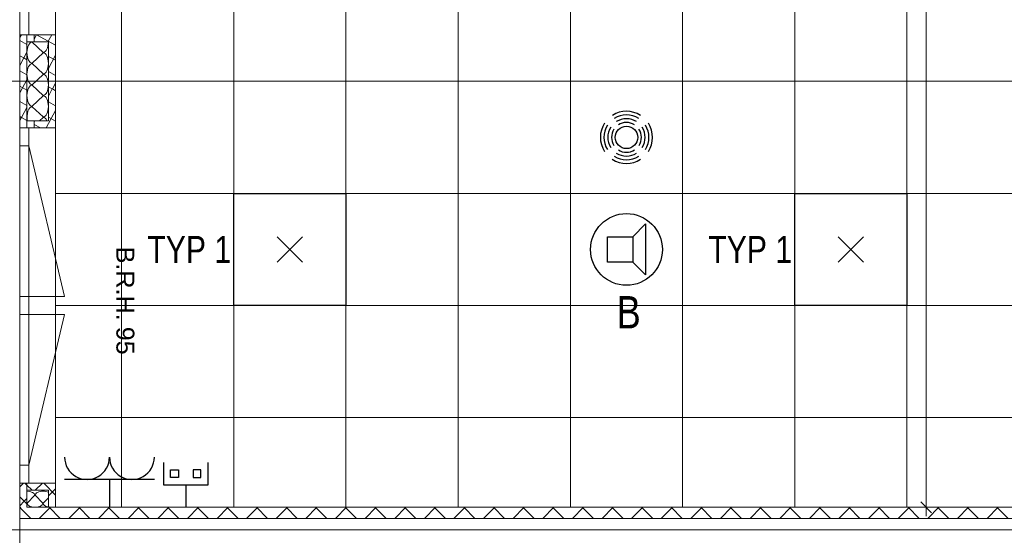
# Model space of a CAD drawing. Extents: x 1101 to 1942, y 41 to 882.
# Tile 5 of 104: x 1302 to 1412, y 189 to 246. Entities that reach past the tile are written whole.
import ezdxf
from ezdxf.lldxf.tags import DXFTag

# ---------------------------------------------------------------- set-up
doc = ezdxf.new("R2010")
doc.units = 0
doc.layers.get('0').update_dxf_attribs({"lineweight": 13})
for name, color, linetype, lineweight in [('Axen', 7, 'Continuous', 25), ('Deckenspiegel', 7, 'Continuous', 25), ('Fenster', 7, 'Continuous', 25), ('Fullfläche', 7, 'Continuous', 25), ('Maßlinien', 7, 'Continuous', 25), ('Wände', 7, 'Continuous', 25)]:
    doc.layers.add(name, color=color, linetype=linetype, lineweight=lineweight)
for name, color, linetype, lineweight, true_color in [('BI_E_Beschallung', 5, 'Continuous', 25, 0x0000ff), ('BI_E_EDV', 3, 'Continuous', 25, 0x00ff00), ('BI_E_Licht', 7, 'Continuous', 25, 0xff6600), ('BI_E_Steckdosen', 1, 'Continuous', 25, 0xff0000)]:
    doc.layers.add(name, color=color, linetype=linetype, lineweight=lineweight, true_color=true_color)
doc.styles.get("Standard").update_dxf_attribs({"font": 'arial.ttf'})
tags = doc.linetypes.add('ALL_S25', pattern=[0.001, 0, -0.001]).pattern_tags.tags
tags[6:7] = [DXFTag(74, 4), DXFTag(75, 0), DXFTag(340, '0'), DXFTag(46, 1.0), DXFTag(50, 0.0), DXFTag(44, 0.0), DXFTag(45, 0.0)]
tags[4:5] = [DXFTag(74, 4), DXFTag(75, 0), DXFTag(340, '0'), DXFTag(46, 1.0), DXFTag(50, 0.0), DXFTag(44, 0.0), DXFTag(45, 0.0)]
tags = doc.linetypes.add('VERDECKT2_S2-A03CP7TW1H', pattern=[0.0027, 0.002, -0.0007]).pattern_tags.tags
tags[6:7] = [DXFTag(74, 4), DXFTag(75, 0), DXFTag(340, '0'), DXFTag(46, 1.0), DXFTag(50, 0.0), DXFTag(44, 0.0), DXFTag(45, 0.0)]
tags[4:5] = [DXFTag(74, 4), DXFTag(75, 0), DXFTag(340, '0'), DXFTag(46, 1.0), DXFTag(50, 0.0), DXFTag(44, 0.0), DXFTag(45, 0.0)]

# ---------------------------------------------------------------- blocks, each defined once
blk = doc.blocks.new('Referenz-A03CP7TX1H', base_point=(1202.26, 90.13))
at = {"layer": 'Axen', "color": 0, "linetype": 'ALL_S25', "lineweight": -2, "ltscale": 0.13}
for p, q in [((1302.3, 90.13), (1302.3, 825.65)), ((1661.8, 239.45), (1222.29, 239.45)), ((1661.79, 189.45), (1222.28, 189.45))]:
    blk.add_line(p, q, dxfattribs=at)
at = {"layer": 'Deckenspiegel', "color": 0, "lineweight": -2}
for p, q in [((1306.3, 191.95), (1306.3, 386.95)), ((1313.65, 386.95), (1313.65, 191.95)), ((1326.15, 386.95), (1326.15, 191.95)), ((1338.65, 386.95), (1338.65, 191.95)), ((1351.15, 386.95), (1351.15, 191.95)), ((1363.65, 386.95), (1363.65, 191.95)), ((1376.15, 386.95), (1376.15, 191.95)), ((1388.65, 386.95), (1388.65, 191.95)), ((1401.15, 386.95), (1401.15, 191.95)), ((1306.3, 239.45), (1421, 239.45)), ((1306.3, 226.95), (1421, 226.95)), ((1306.3, 214.45), (1421, 214.45)), ((1306.3, 201.95), (1421, 201.95)), ((1421, 191.95), (1306.3, 191.95))]:
    blk.add_line(p, q, dxfattribs=at)
at = {"layer": 'Fenster', "color": 0, "lineweight": -2}
for p, q in [((1303.3, 284.25), (1303.3, 244.65)), ((1306.3, 244.65), (1302.3, 244.65)), ((1306.3, 234.25), (1302.3, 234.25)), ((1303.3, 234.25), (1303.3, 194.65)), ((1303.3, 232.25), (1302.3, 232.25)), ((1303.3, 215.45), (1302.3, 215.45)), ((1302.3, 213.45), (1303.3, 213.45)), ((1303.3, 196.65), (1302.3, 196.65)), ((1306.3, 194.65), (1302.3, 194.65))]:
    blk.add_line(p, q, dxfattribs=at)
at = {"layer": 'Fenster', "color": 0, "linetype": 'VERDECKT2_S2-A03CP7TW1H', "lineweight": -2, "ltscale": 0.13}
for p, q in [((1303.3, 232.25), (1307.3, 215.45)), ((1307.3, 215.45), (1303.3, 215.45)), ((1307.3, 213.45), (1303.3, 213.45)), ((1303.3, 196.65), (1307.3, 213.45))]:
    blk.add_line(p, q, dxfattribs=at)
at = {"layer": 'Fullfläche', "color": 0, "lineweight": -2}
for p, q in [((1302.48, 244.65), (1302.3, 244.32)), ((1304.17, 244.65), (1303.9, 244.15)), ((1304.18, 244.65), (1306.3, 243.48)), ((1305.87, 244.65), (1305.43, 243.85)), ((1302.3, 243.99), (1303.1, 243.55)), ((1303.7, 243.82), (1304.9, 242.67)), ((1303.1, 242.69), (1302.75, 242.05)), ((1304.9, 242.62), (1303.7, 241.47)), ((1302.3, 242.29), (1302.74, 242.05)), ((1302.74, 242.05), (1302.3, 241.23)), ((1302.75, 242.05), (1303.1, 241.85)), ((1303.7, 241.42), (1304.9, 240.27)), ((1306.3, 242.35), (1305.5, 240.89)), ((1305.5, 242.23), (1306.3, 241.79)), ((1302.3, 240.6), (1303.1, 240.16)), ((1305.5, 240.53), (1306.3, 240.09)), ((1303.1, 239.61), (1302.3, 238.15)), ((1304.9, 240.22), (1303.7, 239.07)), ((1306.3, 239.26), (1305.94, 238.6)), ((1302.3, 238.9), (1303.1, 238.46)), ((1303.7, 239.02), (1304.9, 237.87)), ((1305.5, 238.84), (1305.93, 238.6)), ((1305.93, 238.6), (1305.5, 237.81)), ((1305.94, 238.6), (1306.3, 238.4)), ((1302.3, 237.21), (1303.1, 236.77)), ((1304.9, 237.82), (1303.7, 236.67)), ((1305.5, 237.15), (1306.3, 236.71)), ((1303.1, 236.52), (1302.49, 235.41)), ((1303.7, 236.62), (1304.9, 235.47)), ((1306.3, 236.18), (1305.24, 234.25)), ((1302.3, 235.51), (1302.49, 235.41)), ((1302.49, 235.41), (1302.3, 235.07)), ((1302.49, 235.41), (1303.1, 235.08)), ((1303.98, 235.05), (1303.9, 234.89)), ((1304.9, 235.42), (1304.51, 235.05)), ((1305.5, 235.45), (1306.3, 235.01)), ((1303.9, 234.64), (1304.6, 234.25)), ((1302.73, 194.65), (1302.3, 194.22)), ((1303.1, 194.42), (1302.87, 194.65)), ((1303.67, 193.85), (1303.1, 194.42)), ((1304.83, 194.65), (1304.03, 193.85)), ((1306.3, 193.32), (1304.97, 194.65)), ((1302.8, 192.62), (1302.3, 193.12)), ((1303.12, 192.4), (1303.98, 193.3)), ((1304.02, 193.3), (1304.88, 192.4)), ((1306.3, 194.02), (1305.5, 193.22)), ((1302.8, 192.62), (1302.3, 192.12)), ((1303.1, 192.92), (1302.8, 192.62)), ((1303.1, 192.32), (1302.8, 192.62)), ((1304.92, 192.4), (1305.5, 193)), ((1305.57, 191.95), (1305.5, 192.02)), ((1302.43, 191.95), (1302.3, 191.82)), ((1302.3, 191.92), (1303.52, 190.7)), ((1305.73, 191.95), (1304.48, 190.7)), ((1305.57, 191.95), (1306.82, 190.7)), ((1309.03, 191.95), (1307.78, 190.7)), ((1308.87, 191.95), (1310.12, 190.7)), ((1312.32, 191.95), (1311.08, 190.7)), ((1312.17, 191.95), (1313.42, 190.7)), ((1315.62, 191.95), (1314.38, 190.7)), ((1315.47, 191.95), (1316.72, 190.7)), ((1318.92, 191.95), (1317.68, 190.7)), ((1318.77, 191.95), (1320.02, 190.7)), ((1322.22, 191.95), (1320.98, 190.7)), ((1322.07, 191.95), (1323.32, 190.7)), ((1325.52, 191.95), (1324.28, 190.7)), ((1325.37, 191.95), (1326.62, 190.7)), ((1328.82, 191.95), (1327.58, 190.7)), ((1328.67, 191.95), (1329.92, 190.7)), ((1332.12, 191.95), (1330.88, 190.7)), ((1331.97, 191.95), (1333.22, 190.7)), ((1335.42, 191.95), (1334.18, 190.7)), ((1335.27, 191.95), (1336.52, 190.7)), ((1338.72, 191.95), (1337.48, 190.7)), ((1338.57, 191.95), (1339.82, 190.7)), ((1342.02, 191.95), (1340.78, 190.7)), ((1341.87, 191.95), (1343.12, 190.7)), ((1345.32, 191.95), (1344.08, 190.7)), ((1345.17, 191.95), (1346.42, 190.7)), ((1348.62, 191.95), (1347.38, 190.7)), ((1348.47, 191.95), (1349.72, 190.7)), ((1351.92, 191.95), (1350.68, 190.7)), ((1351.77, 191.95), (1353.02, 190.7)), ((1355.22, 191.95), (1353.98, 190.7)), ((1355.07, 191.95), (1356.32, 190.7)), ((1358.52, 191.95), (1357.28, 190.7)), ((1358.37, 191.95), (1359.62, 190.7)), ((1361.82, 191.95), (1360.58, 190.7)), ((1361.67, 191.95), (1362.92, 190.7)), ((1365.12, 191.95), (1363.88, 190.7)), ((1364.97, 191.95), (1366.22, 190.7)), ((1368.42, 191.95), (1367.18, 190.7)), ((1368.27, 191.95), (1369.52, 190.7)), ((1371.72, 191.95), (1370.48, 190.7)), ((1371.57, 191.95), (1372.82, 190.7)), ((1375.02, 191.95), (1373.78, 190.7)), ((1374.87, 191.95), (1376.12, 190.7)), ((1378.32, 191.95), (1377.08, 190.7)), ((1378.17, 191.95), (1379.42, 190.7)), ((1381.62, 191.95), (1380.38, 190.7)), ((1381.47, 191.95), (1382.72, 190.7)), ((1384.92, 191.95), (1383.68, 190.7)), ((1384.77, 191.95), (1386.02, 190.7)), ((1388.22, 191.95), (1386.98, 190.7)), ((1388.07, 191.95), (1389.32, 190.7)), ((1391.52, 191.95), (1390.28, 190.7)), ((1391.37, 191.95), (1392.62, 190.7)), ((1394.82, 191.95), (1393.58, 190.7)), ((1394.67, 191.95), (1395.92, 190.7)), ((1398.12, 191.95), (1396.88, 190.7)), ((1397.97, 191.95), (1399.22, 190.7)), ((1401.42, 191.95), (1400.18, 190.7)), ((1401.27, 191.95), (1402.52, 190.7)), ((1404.72, 191.95), (1403.48, 190.7)), ((1404.57, 191.95), (1405.82, 190.7)), ((1408.02, 191.95), (1406.78, 190.7)), ((1407.87, 191.95), (1409.12, 190.7)), ((1411.32, 191.95), (1410.08, 190.7)), ((1411.17, 191.95), (1412.42, 190.7))]:
    blk.add_line(p, q, dxfattribs=at)
for centre, major_axis, start_param, end_param in [((1303.7, 242.65), (0, -1.18), 3.141593, 6.283185), ((1304.9, 243.85), (0, -1.18), 0, 1.570746), ((1304.9, 241.45), (0, -1.18), 1.570796, 3.141593), ((1303.7, 240.25), (0, -1.18), 3.141593, 6.283185), ((1304.9, 241.45), (0, -1.18), 0, 1.570796), ((1304.9, 239.05), (0, -1.18), 1.570796, 3.141593), ((1303.7, 237.85), (0, -1.18), 3.141593, 6.283185), ((1304.9, 239.05), (0, -1.18), 0, 1.570796), ((1304.9, 236.65), (0, -1.18), 1.570796, 3.141593), ((1303.7, 235.45), (0, -1.18), 3.141593, 5.059522), ((1304.9, 236.65), (0, -1.18), 0, 1.570796), ((1304.9, 234.25), (0, -1.18), 2.318908, 3.141593), ((1303.1, 193.3), (0.882, 0), 0, 1.570712), ((1304.9, 193.3), (0.882, 0), 1.570796, 3.141593), ((1304.9, 193.3), (0.882, 0), 0.822665, 1.570796), ((1304, 192.4), (0.882, 0), 3.141593, 6.283185), ((1305.8, 192.4), (0.882, 0), 3.141593, 4.365388)]:
    blk.add_ellipse(centre, major_axis=major_axis, ratio=0.5, start_param=start_param, end_param=end_param, dxfattribs=at)
at = {"layer": 'Maßlinien', "color": 0, "lineweight": -2}
for p, q in [((1403.28, 354.35), (1403.28, 191.95)), ((1402.68, 192.55), (1403.88, 191.35)), ((1403.28, 191.95), (1402.28, 191.95)), ((1403.28, 191.95), (1404.28, 191.95)), ((1403.28, 191.95), (1403.28, 190.95))]:
    blk.add_line(p, q, dxfattribs=at)
at = {"layer": 'Wände', "color": 0, "lineweight": -2}
for p, q in [((1302.3, 239.45), (1302.3, 389.45)), ((1306.3, 191.95), (1306.3, 386.95)), ((1303.1, 244.65), (1303.1, 234.25)), ((1303.9, 243.85), (1303.9, 244.65)), ((1305.5, 243.85), (1303.1, 243.85)), ((1305.5, 235.05), (1305.5, 243.85)), ((1302.3, 189.45), (1302.3, 239.45)), ((1303.1, 235.05), (1305.5, 235.05)), ((1303.9, 235.05), (1303.9, 234.25)), ((1303.1, 194.65), (1303.1, 191.95)), ((1303.1, 193.85), (1305.5, 193.85)), ((1305.5, 193.85), (1305.5, 191.95)), ((1421, 191.95), (1303.1, 191.95)), ((1302.3, 190.7), (1422.25, 190.7)), ((1423.5, 189.45), (1302.3, 189.45)), ((1302.3, 189.45), (1302.3, 121.45)), ((1427, 189.45), (1302.3, 189.45))]:
    blk.add_line(p, q, dxfattribs=at)
at = {"layer": 'Maßlinien', "color": 0, "lineweight": -2, "char_height": 2, "attachment_point": 1, "rotation": 270}
for s, insert in [('{\\fArial;B.R.H.}', (1315.07, 221)), ('{\\fArial;95}', (1315.07, 212.08))]:
    blk.add_mtext(s, dxfattribs=dict(at, insert=insert))
blk = doc.blocks.new('RZB Sidelite ECO 30W-A03CP7YB1H', base_point=(1326.15, 214.45))
at = {"color": 0, "lineweight": -2}
for p, q in [((1326.15, 214.45), (1326.15, 226.95)), ((1326.15, 226.95), (1338.65, 226.95)), ((1338.65, 226.95), (1338.65, 214.45)), ((1333.8, 219.3), (1331, 222.1)), ((1333.8, 222.1), (1331, 219.3)), ((1338.65, 214.45), (1326.15, 214.45))]:
    blk.add_line(p, q, dxfattribs=at)
blk = doc.blocks.new('Präsenzmelder MD-C 360i_32 oder 24-A03CP7YJ1H', base_point=(1366.99, 230.29))
at = {"color": 0, "lineweight": -2}
blk.add_circle((1369.9, 233.2), 1.25, dxfattribs=at)
for major_axis in [(1.58, 2.44), (-2.44, 1.58), (1.36, 2.11), (1.13, 1.75), (0.9, 1.4), (2.44, -1.58), (-2.11, 1.36), (-1.75, 1.13), (-1.4, 0.9), (1.4, -0.9), (1.75, -1.13), (2.11, -1.36), (-0.9, -1.4), (-1.58, -2.44), (-1.36, -2.11), (-1.13, -1.75)]:
    blk.add_ellipse((1369.9, 233.2), major_axis=major_axis, ratio=1, start_param=0, end_param=1.146009, dxfattribs=at)
blk = doc.blocks.new('Lautsprecher-A03CP7YN1H', base_point=(1365.9, 216.7))
at = {"color": 0, "lineweight": -2}
for p, q in [((1372.03, 223.54), (1370.61, 222.12)), ((1372.03, 223.54), (1372.03, 217.86)), ((1367.77, 219.28), (1367.77, 222.12)), ((1367.77, 222.12), (1370.61, 222.12)), ((1370.61, 222.12), (1370.61, 219.28)), ((1370.61, 219.28), (1367.77, 219.28)), ((1372.03, 217.86), (1370.61, 219.28))]:
    blk.add_line(p, q, dxfattribs=at)
at = {"color": 0, "linetype": 'ByBlock', "lineweight": -2, "ltscale": 0.25}
blk.add_circle((1369.9, 220.7), 4, dxfattribs=at)
blk = doc.blocks.new('RZB Sidelite ECO 30W-A03CP7YR1H', base_point=(1388.65, 214.45))
at = {"color": 0, "lineweight": -2}
for p, q in [((1388.65, 214.45), (1388.65, 226.95)), ((1388.65, 226.95), (1401.15, 226.95)), ((1401.15, 226.95), (1401.15, 214.45)), ((1396.3, 219.3), (1393.5, 222.1)), ((1396.3, 222.1), (1393.5, 219.3)), ((1401.15, 214.45), (1388.65, 214.45))]:
    blk.add_line(p, q, dxfattribs=at)
blk = doc.blocks.new('Steckdose_ 2-fach-A03CP7ZB1H', base_point=(1307.3, 191.95))
at = {"color": 0, "lineweight": -2}
for p, q in [((1317.3, 195.05), (1307.3, 195.05)), ((1312.3, 195.05), (1312.3, 191.95))]:
    blk.add_line(p, q, dxfattribs=at)
for centre in [(1309.8, 197.55), (1314.8, 197.55)]:
    blk.add_ellipse(centre, major_axis=(-2.5, 0), ratio=1, start_param=0, end_param=3.141593, dxfattribs=at)
blk = doc.blocks.new('Monitor-A03CP7ZN1H', base_point=(1318.3, 191.95))
at = {"color": 0, "linetype": 'ByBlock', "lineweight": -2, "ltscale": 0.25}
for p, q in [((1318.3, 196.95), (1318.3, 194.45)), ((1323.3, 194.45), (1323.3, 196.95)), ((1319.11, 196.13), (1319.99, 196.13)), ((1319.11, 195.26), (1319.11, 196.13)), ((1319.99, 196.13), (1319.99, 195.26)), ((1322.49, 196.13), (1321.61, 196.13)), ((1321.61, 196.13), (1321.61, 195.26)), ((1322.49, 195.26), (1322.49, 196.13)), ((1318.3, 194.45), (1323.3, 194.45)), ((1319.99, 195.26), (1319.11, 195.26)), ((1320.8, 194.45), (1320.8, 191.95)), ((1321.61, 195.26), (1322.49, 195.26))]:
    blk.add_line(p, q, dxfattribs=at)

msp = doc.modelspace()

# ---------------------------------------------------------------- block references
at = {"color": 251, "lineweight": 13, "ltscale": 0.13, "true_color": 0x5f5f5f}
msp.add_blockref('Referenz-A03CP7TX1H', (1202.26, 90.13), dxfattribs=at)
at = {"layer": 'BI_E_Beschallung', "ltscale": 0.25}
msp.add_blockref('Lautsprecher-A03CP7YN1H', (1365.9, 216.7), dxfattribs=at)
at = {"layer": 'BI_E_EDV', "ltscale": 0.25}
msp.add_blockref('Monitor-A03CP7ZN1H', (1318.3, 191.95), dxfattribs=at)
at = {"layer": 'BI_E_Licht', "linetype": 'Continuous', "ltscale": 0.25}
for name, p in [('Präsenzmelder MD-C 360i_32 oder 24-A03CP7YJ1H', (1366.99, 230.29)), ('RZB Sidelite ECO 30W-A03CP7YB1H', (1326.15, 214.45)), ('RZB Sidelite ECO 30W-A03CP7YR1H', (1388.65, 214.45))]:
    msp.add_blockref(name, p, dxfattribs=at)
at = {"layer": 'BI_E_Steckdosen', "linetype": 'Continuous', "ltscale": 0.25}
msp.add_blockref('Steckdose_ 2-fach-A03CP7ZB1H', (1307.3, 191.95), dxfattribs=at)

# ---------------------------------------------------------------- texts
at = {"layer": 'BI_E_Beschallung', "ltscale": 0.25, "insert": (1368.81, 215.5), "char_height": 3.6, "attachment_point": 1}
msp.add_mtext('{\\W0.8;\\fArial;B}', dxfattribs=at)
at = {"layer": 'BI_E_Licht', "ltscale": 0.25, "char_height": 3, "attachment_point": 1}
for insert in [(1316.53, 222.2), (1379.03, 222.2)]:
    msp.add_mtext('{\\W0.8;\\fArial;TYP 1}', dxfattribs=dict(at, insert=insert))

doc.saveas('drawing.dxf')
